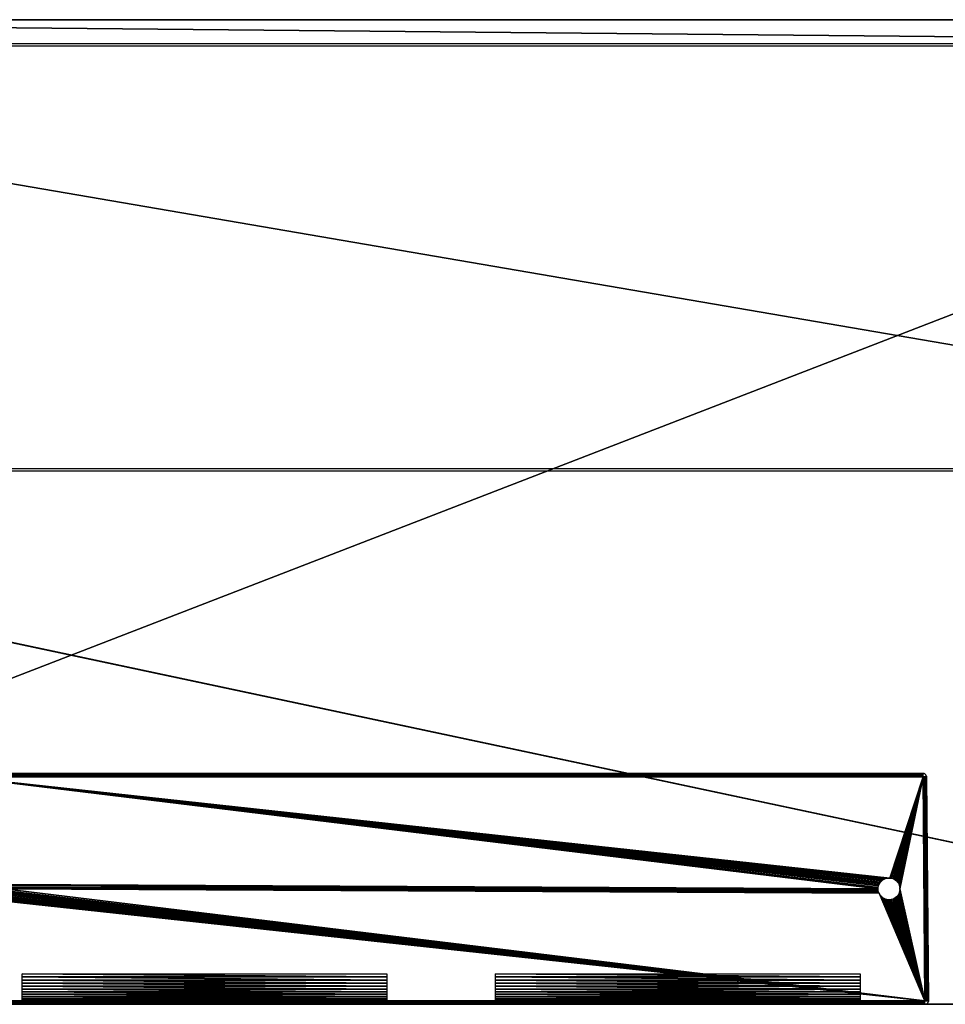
# Model space of a CAD drawing. Header units: millimetres. Extents: x -188 to 188, y -72 to 72.
# Tile 2 of 3: x -62 to 74, y -72 to 72. Entities that reach past the tile are written whole.
import ezdxf

# ---------------------------------------------------------------- set-up
doc = ezdxf.new("R2010")
doc.units = ezdxf.units.MM
doc.header["$LTSCALE"] = 65.185185
for name, color, linetype in [('1', 7, 'CONTINUOUS'), ('10', 7, 'CONTINUOUS'), ('11', 7, 'CONTINUOUS'), ('13', 7, 'CONTINUOUS'), ('15', 7, 'CONTINUOUS'), ('17', 7, 'CONTINUOUS'), ('18', 7, 'CONTINUOUS'), ('19', 7, 'CONTINUOUS'), ('2', 7, 'CONTINUOUS'), ('20', 7, 'CONTINUOUS'), ('22', 7, 'CONTINUOUS'), ('3', 7, 'CONTINUOUS'), ('5', 7, 'CONTINUOUS'), ('7', 7, 'CONTINUOUS'), ('8', 7, 'CONTINUOUS'), ('9', 7, 'CONTINUOUS')]:
    doc.layers.add(name, color=color, linetype=linetype)

msp = doc.modelspace()

# ---------------------------------------------------------------- linework, layer by layer
at = {"layer": '1', "color": 7, "linetype": 'Continuous'}
for points in [[(187.5, -72.5), (-187.5, -72.5), (187.5, 72.5), (187.5, -72.5)], [(187.5, 72.5), (-187.5, -72.5), (-187.5, 72.5), (187.5, 72.5)]]:
    msp.add_3dface(points, dxfattribs=at)
at = {"layer": '10', "color": 18, "linetype": 'Continuous', "true_color": 0x640303}
for points in [[(-71, -38.5, 29.5), (71, -38.5, 29.5), (-71, -38.5, 8.5), (-71, -38.5, 29.5)], [(-71, -38.5, 8.5), (71, -38.5, 29.5), (71, -38.5, 8.5), (-71, -38.5, 8.5)]]:
    msp.add_3dface(points, dxfattribs=at)
at = {"layer": '11', "color": 18, "linetype": 'Continuous', "true_color": 0x640303}
for points in [[(-64.53, -54.86, 30.14), (64.4, -55.5, 30.15), (-71, -39, 30), (-64.53, -54.86, 30.14)], [(65.89, -53.9, 30.13), (66.11, -53.9, 30.13), (-71, -39, 30), (65.89, -53.9, 30.13)], [(-71, -39, 30), (66.11, -53.9, 30.13), (71, -39, 30), (-71, -39, 30)], [(65.67, -53.93, 30.13), (65.89, -53.9, 30.13), (-71, -39, 30), (65.67, -53.93, 30.13)], [(65.46, -53.99, 30.14), (65.67, -53.93, 30.13), (-71, -39, 30), (65.46, -53.99, 30.14)], [(65.26, -54.08, 30.14), (65.46, -53.99, 30.14), (-71, -39, 30), (65.26, -54.08, 30.14)], [(65.08, -54.19, 30.14), (65.26, -54.08, 30.14), (-71, -39, 30), (65.08, -54.19, 30.14)], [(64.91, -54.33, 30.14), (65.08, -54.19, 30.14), (-71, -39, 30), (64.91, -54.33, 30.14)], [(64.76, -54.49, 30.14), (64.91, -54.33, 30.14), (-71, -39, 30), (64.76, -54.49, 30.14)], [(64.63, -54.67, 30.14), (64.76, -54.49, 30.14), (-71, -39, 30), (64.63, -54.67, 30.14)], [(64.53, -54.86, 30.14), (64.63, -54.67, 30.14), (-71, -39, 30), (64.53, -54.86, 30.14)], [(64.46, -55.07, 30.14), (64.53, -54.86, 30.14), (-71, -39, 30), (64.46, -55.07, 30.14)], [(64.41, -55.28, 30.15), (64.46, -55.07, 30.14), (-71, -39, 30), (64.41, -55.28, 30.15)], [(64.4, -55.5, 30.15), (64.41, -55.28, 30.15), (-71, -39, 30), (64.4, -55.5, 30.15)], [(66.11, -53.9, 30.13), (66.33, -53.93, 30.13), (71, -39, 30), (66.11, -53.9, 30.13)], [(66.33, -53.93, 30.13), (66.54, -53.99, 30.14), (71, -39, 30), (66.33, -53.93, 30.13)], [(66.54, -53.99, 30.14), (66.74, -54.08, 30.14), (71, -39, 30), (66.54, -53.99, 30.14)], [(66.74, -54.08, 30.14), (66.92, -54.19, 30.14), (71, -39, 30), (66.74, -54.08, 30.14)], [(66.92, -54.19, 30.14), (67.09, -54.33, 30.14), (71, -39, 30), (66.92, -54.19, 30.14)], [(67.09, -54.33, 30.14), (67.24, -54.49, 30.14), (71, -39, 30), (67.09, -54.33, 30.14)], [(67.24, -54.49, 30.14), (67.37, -54.67, 30.14), (71, -39, 30), (67.24, -54.49, 30.14)], [(67.37, -54.67, 30.14), (67.47, -54.86, 30.14), (71, -39, 30), (67.37, -54.67, 30.14)], [(67.47, -54.86, 30.14), (67.54, -55.07, 30.14), (71, -39, 30), (67.47, -54.86, 30.14)], [(67.54, -55.07, 30.14), (67.59, -55.28, 30.15), (71, -39, 30), (67.54, -55.07, 30.14)], [(67.59, -55.28, 30.15), (67.6, -55.5, 30.15), (71, -39, 30), (67.59, -55.28, 30.15)], [(71, -39, 30), (67.6, -55.5, 30.15), (71.29, -72, 30.29), (71, -39, 30)], [(-64.53, -54.86, 30.14), (-64.46, -55.07, 30.14), (64.4, -55.5, 30.15), (-64.53, -54.86, 30.14)], [(-64.46, -55.07, 30.14), (-64.41, -55.28, 30.15), (64.4, -55.5, 30.15), (-64.46, -55.07, 30.14)], [(-64.76, -56.51, 30.16), (-64.91, -56.67, 30.16), (71.29, -72, 30.29), (-64.76, -56.51, 30.16)], [(-64.63, -56.33, 30.16), (-64.76, -56.51, 30.16), (71.29, -72, 30.29), (-64.63, -56.33, 30.16)], [(-64.53, -56.14, 30.15), (-64.63, -56.33, 30.16), (71.29, -72, 30.29), (-64.53, -56.14, 30.15)], [(-64.46, -55.93, 30.15), (-64.53, -56.14, 30.15), (71.29, -72, 30.29), (-64.46, -55.93, 30.15)], [(-64.41, -55.72, 30.15), (-64.46, -55.93, 30.15), (71.29, -72, 30.29), (-64.41, -55.72, 30.15)], [(-64.41, -55.28, 30.15), (-64.4, -55.5, 30.15), (64.4, -55.5, 30.15), (-64.41, -55.28, 30.15)], [(-64.4, -55.5, 30.15), (-64.41, -55.72, 30.15), (71.29, -72, 30.29), (-64.4, -55.5, 30.15)], [(64.4, -55.5, 30.15), (-64.4, -55.5, 30.15), (64.41, -55.72, 30.15), (64.4, -55.5, 30.15)], [(64.41, -55.72, 30.15), (-64.4, -55.5, 30.15), (64.46, -55.93, 30.15), (64.41, -55.72, 30.15)], [(64.46, -55.93, 30.15), (-64.4, -55.5, 30.15), (64.53, -56.14, 30.15), (64.46, -55.93, 30.15)], [(64.53, -56.14, 30.15), (-64.4, -55.5, 30.15), (71.29, -72, 30.29), (64.53, -56.14, 30.15)], [(64.63, -56.33, 30.16), (64.53, -56.14, 30.15), (71.29, -72, 30.29), (64.63, -56.33, 30.16)], [(64.76, -56.51, 30.16), (64.63, -56.33, 30.16), (71.29, -72, 30.29), (64.76, -56.51, 30.16)], [(64.91, -56.67, 30.16), (64.76, -56.51, 30.16), (71.29, -72, 30.29), (64.91, -56.67, 30.16)], [(67.24, -56.51, 30.16), (67.09, -56.67, 30.16), (71.29, -72, 30.29), (67.24, -56.51, 30.16)], [(67.37, -56.33, 30.16), (67.24, -56.51, 30.16), (71.29, -72, 30.29), (67.37, -56.33, 30.16)], [(67.47, -56.14, 30.15), (67.37, -56.33, 30.16), (71.29, -72, 30.29), (67.47, -56.14, 30.15)], [(67.54, -55.93, 30.15), (67.47, -56.14, 30.15), (71.29, -72, 30.29), (67.54, -55.93, 30.15)], [(67.59, -55.72, 30.15), (67.54, -55.93, 30.15), (71.29, -72, 30.29), (67.59, -55.72, 30.15)], [(67.6, -55.5, 30.15), (67.59, -55.72, 30.15), (71.29, -72, 30.29), (67.6, -55.5, 30.15)], [(71.29, -72, 30.29), (-66.11, -57.1, 30.16), (-71.29, -72, 30.29), (71.29, -72, 30.29)], [(-65.89, -57.1, 30.16), (-66.11, -57.1, 30.16), (71.29, -72, 30.29), (-65.89, -57.1, 30.16)], [(-65.67, -57.07, 30.16), (-65.89, -57.1, 30.16), (71.29, -72, 30.29), (-65.67, -57.07, 30.16)], [(-65.46, -57.01, 30.16), (-65.67, -57.07, 30.16), (71.29, -72, 30.29), (-65.46, -57.01, 30.16)], [(-65.26, -56.92, 30.16), (-65.46, -57.01, 30.16), (71.29, -72, 30.29), (-65.26, -56.92, 30.16)], [(-65.08, -56.81, 30.16), (-65.26, -56.92, 30.16), (71.29, -72, 30.29), (-65.08, -56.81, 30.16)], [(-64.91, -56.67, 30.16), (-65.08, -56.81, 30.16), (71.29, -72, 30.29), (-64.91, -56.67, 30.16)], [(65.08, -56.81, 30.16), (64.91, -56.67, 30.16), (71.29, -72, 30.29), (65.08, -56.81, 30.16)], [(65.26, -56.92, 30.16), (65.08, -56.81, 30.16), (71.29, -72, 30.29), (65.26, -56.92, 30.16)], [(65.46, -57.01, 30.16), (65.26, -56.92, 30.16), (71.29, -72, 30.29), (65.46, -57.01, 30.16)], [(65.67, -57.07, 30.16), (65.46, -57.01, 30.16), (71.29, -72, 30.29), (65.67, -57.07, 30.16)], [(65.89, -57.1, 30.16), (65.67, -57.07, 30.16), (71.29, -72, 30.29), (65.89, -57.1, 30.16)], [(66.11, -57.1, 30.16), (65.89, -57.1, 30.16), (71.29, -72, 30.29), (66.11, -57.1, 30.16)], [(66.33, -57.07, 30.16), (66.11, -57.1, 30.16), (71.29, -72, 30.29), (66.33, -57.07, 30.16)], [(66.54, -57.01, 30.16), (66.33, -57.07, 30.16), (71.29, -72, 30.29), (66.54, -57.01, 30.16)], [(66.74, -56.92, 30.16), (66.54, -57.01, 30.16), (71.29, -72, 30.29), (66.74, -56.92, 30.16)], [(66.92, -56.81, 30.16), (66.74, -56.92, 30.16), (71.29, -72, 30.29), (66.92, -56.81, 30.16)], [(67.09, -56.67, 30.16), (66.92, -56.81, 30.16), (71.29, -72, 30.29), (67.09, -56.67, 30.16)]]:
    msp.add_3dface(points, dxfattribs=at)
at = {"layer": '13', "color": 18, "linetype": 'Continuous', "true_color": 0x640303}
for points in [[(71.5, -39, 29.5), (71.79, -72, 29.79), (71.5, -39, 8.5), (71.5, -39, 29.5)], [(71.5, -39, 8.5), (71.79, -72, 29.79), (71.79, -72, 8.21), (71.5, -39, 8.5)]]:
    msp.add_3dface(points, dxfattribs=at)
at = {"layer": '15', "color": 18, "linetype": 'Continuous', "true_color": 0x640303}
for points in [[(71.29, -72.5, 29.79), (71.29, -72.5, 8.21), (71.38, -72.49, 8.21), (71.29, -72.5, 29.79)], [(71.38, -72.49, 29.79), (71.29, -72.5, 29.79), (71.38, -72.49, 8.21), (71.38, -72.49, 29.79)], [(71.46, -72.47, 29.79), (71.38, -72.49, 29.79), (71.46, -72.47, 8.21), (71.46, -72.47, 29.79)], [(71.46, -72.47, 8.21), (71.38, -72.49, 29.79), (71.38, -72.49, 8.21), (71.46, -72.47, 8.21)], [(71.54, -72.43, 29.79), (71.46, -72.47, 29.79), (71.54, -72.43, 8.21), (71.54, -72.43, 29.79)], [(71.54, -72.43, 8.21), (71.46, -72.47, 29.79), (71.46, -72.47, 8.21), (71.54, -72.43, 8.21)], [(71.62, -72.38, 29.79), (71.54, -72.43, 29.79), (71.62, -72.38, 8.21), (71.62, -72.38, 29.79)], [(71.62, -72.38, 8.21), (71.54, -72.43, 29.79), (71.54, -72.43, 8.21), (71.62, -72.38, 8.21)], [(71.68, -72.32, 29.79), (71.62, -72.38, 29.79), (71.68, -72.32, 8.21), (71.68, -72.32, 29.79)], [(71.68, -72.32, 8.21), (71.62, -72.38, 29.79), (71.62, -72.38, 8.21), (71.68, -72.32, 8.21)], [(71.73, -72.25, 29.79), (71.68, -72.32, 29.79), (71.73, -72.25, 8.21), (71.73, -72.25, 29.79)], [(71.73, -72.25, 8.21), (71.68, -72.32, 29.79), (71.68, -72.32, 8.21), (71.73, -72.25, 8.21)], [(71.76, -72.17, 29.79), (71.73, -72.25, 29.79), (71.76, -72.17, 8.21), (71.76, -72.17, 29.79)], [(71.76, -72.17, 8.21), (71.73, -72.25, 29.79), (71.73, -72.25, 8.21), (71.76, -72.17, 8.21)], [(71.79, -72.08, 29.79), (71.76, -72.17, 29.79), (71.79, -72.08, 8.21), (71.79, -72.08, 29.79)], [(71.79, -72.08, 8.21), (71.76, -72.17, 29.79), (71.76, -72.17, 8.21), (71.79, -72.08, 8.21)], [(71.79, -72, 8.21), (71.79, -72, 29.79), (71.79, -72.08, 29.79), (71.79, -72, 8.21)], [(71.79, -72, 8.21), (71.79, -72.08, 29.79), (71.79, -72.08, 8.21), (71.79, -72, 8.21)]]:
    msp.add_3dface(points, dxfattribs=at)
at = {"layer": '17', "color": 18, "linetype": 'Continuous', "true_color": 0x640303}
for points in [[(71, -38.5, 8.5), (71, -38.5, 29.5), (71.09, -38.51, 29.5), (71, -38.5, 8.5)], [(71, -38.5, 8.5), (71.09, -38.51, 29.5), (71.09, -38.51, 8.5), (71, -38.5, 8.5)], [(71.09, -38.51, 29.5), (71.17, -38.53, 29.5), (71.09, -38.51, 8.5), (71.09, -38.51, 29.5)], [(71.09, -38.51, 8.5), (71.17, -38.53, 29.5), (71.17, -38.53, 8.5), (71.09, -38.51, 8.5)], [(71.17, -38.53, 29.5), (71.25, -38.57, 29.5), (71.17, -38.53, 8.5), (71.17, -38.53, 29.5)], [(71.17, -38.53, 8.5), (71.25, -38.57, 29.5), (71.25, -38.57, 8.5), (71.17, -38.53, 8.5)], [(71.25, -38.57, 29.5), (71.32, -38.62, 29.5), (71.25, -38.57, 8.5), (71.25, -38.57, 29.5)], [(71.25, -38.57, 8.5), (71.32, -38.62, 29.5), (71.32, -38.62, 8.5), (71.25, -38.57, 8.5)], [(71.32, -38.62, 29.5), (71.39, -38.68, 29.5), (71.32, -38.62, 8.5), (71.32, -38.62, 29.5)], [(71.32, -38.62, 8.5), (71.39, -38.68, 29.5), (71.39, -38.68, 8.5), (71.32, -38.62, 8.5)], [(71.39, -38.68, 29.5), (71.44, -38.75, 29.5), (71.39, -38.68, 8.5), (71.39, -38.68, 29.5)], [(71.39, -38.68, 8.5), (71.44, -38.75, 29.5), (71.44, -38.75, 8.5), (71.39, -38.68, 8.5)], [(71.44, -38.75, 29.5), (71.47, -38.83, 29.5), (71.44, -38.75, 8.5), (71.44, -38.75, 29.5)], [(71.44, -38.75, 8.5), (71.47, -38.83, 29.5), (71.47, -38.83, 8.5), (71.44, -38.75, 8.5)], [(71.47, -38.83, 29.5), (71.5, -38.91, 29.5), (71.47, -38.83, 8.5), (71.47, -38.83, 29.5)], [(71.47, -38.83, 8.5), (71.5, -38.91, 29.5), (71.5, -38.91, 8.5), (71.47, -38.83, 8.5)], [(71.5, -39, 29.5), (71.5, -39, 8.5), (71.5, -38.91, 8.5), (71.5, -39, 29.5)], [(71.5, -38.91, 29.5), (71.5, -39, 29.5), (71.5, -38.91, 8.5), (71.5, -38.91, 29.5)]]:
    msp.add_3dface(points, dxfattribs=at)
at = {"layer": '18', "color": 18, "linetype": 'Continuous', "true_color": 0x640303}
for points in [[(71, -38.5, 29.5), (-71, -38.5, 29.5), (-71, -38.51, 29.59), (71, -38.5, 29.5)], [(71, -38.5, 29.5), (-71, -38.51, 29.59), (71, -38.51, 29.59), (71, -38.5, 29.5)], [(-71, -38.51, 29.59), (-71, -38.53, 29.67), (71, -38.51, 29.59), (-71, -38.51, 29.59)], [(71, -38.51, 29.59), (-71, -38.53, 29.67), (71, -38.53, 29.67), (71, -38.51, 29.59)], [(-71, -38.53, 29.67), (-71, -38.57, 29.75), (71, -38.53, 29.67), (-71, -38.53, 29.67)], [(71, -38.53, 29.67), (-71, -38.57, 29.75), (71, -38.57, 29.75), (71, -38.53, 29.67)], [(-71, -38.57, 29.75), (-71, -38.62, 29.82), (71, -38.57, 29.75), (-71, -38.57, 29.75)], [(71, -38.57, 29.75), (-71, -38.62, 29.82), (71, -38.62, 29.82), (71, -38.57, 29.75)], [(-71, -38.62, 29.82), (-71, -38.68, 29.89), (71, -38.62, 29.82), (-71, -38.62, 29.82)], [(71, -38.62, 29.82), (-71, -38.68, 29.89), (71, -38.68, 29.89), (71, -38.62, 29.82)], [(-71, -38.68, 29.89), (-71, -38.75, 29.94), (71, -38.68, 29.89), (-71, -38.68, 29.89)], [(71, -38.68, 29.89), (-71, -38.75, 29.94), (71, -38.75, 29.94), (71, -38.68, 29.89)], [(-71, -38.75, 29.94), (-71, -38.83, 29.97), (71, -38.75, 29.94), (-71, -38.75, 29.94)], [(71, -38.75, 29.94), (-71, -38.83, 29.97), (71, -38.83, 29.97), (71, -38.75, 29.94)], [(-71, -38.83, 29.97), (-71, -38.91, 30), (71, -38.83, 29.97), (-71, -38.83, 29.97)], [(71, -38.83, 29.97), (-71, -38.91, 30), (71, -38.91, 30), (71, -38.83, 29.97)], [(-71, -39, 30), (71, -39, 30), (71, -38.91, 30), (-71, -39, 30)], [(-71, -38.91, 30), (-71, -39, 30), (71, -38.91, 30), (-71, -38.91, 30)]]:
    msp.add_3dface(points, dxfattribs=at)
at = {"layer": '19', "color": 18, "linetype": 'Continuous', "true_color": 0x640303}
for points in [[(71.09, -38.99, 30), (71, -39, 30), (71.38, -71.99, 30.28), (71.09, -38.99, 30)], [(71, -39, 30), (71.29, -72, 30.29), (71.38, -71.99, 30.28), (71, -39, 30)], [(71.18, -38.99, 29.97), (71.09, -38.99, 30), (71.46, -71.99, 30.26), (71.18, -38.99, 29.97)], [(71.46, -71.99, 30.26), (71.09, -38.99, 30), (71.38, -71.99, 30.28), (71.46, -71.99, 30.26)], [(71.25, -38.99, 29.94), (71.18, -38.99, 29.97), (71.54, -71.99, 30.23), (71.25, -38.99, 29.94)], [(71.54, -71.99, 30.23), (71.18, -38.99, 29.97), (71.46, -71.99, 30.26), (71.54, -71.99, 30.23)], [(71.33, -38.99, 29.89), (71.25, -38.99, 29.94), (71.61, -71.99, 30.18), (71.33, -38.99, 29.89)], [(71.61, -71.99, 30.18), (71.25, -38.99, 29.94), (71.54, -71.99, 30.23), (71.61, -71.99, 30.18)], [(71.39, -38.99, 29.83), (71.33, -38.99, 29.89), (71.68, -71.99, 30.11), (71.39, -38.99, 29.83)], [(71.68, -71.99, 30.11), (71.33, -38.99, 29.89), (71.61, -71.99, 30.18), (71.68, -71.99, 30.11)], [(71.44, -38.99, 29.75), (71.39, -38.99, 29.83), (71.73, -71.99, 30.04), (71.44, -38.99, 29.75)], [(71.73, -71.99, 30.04), (71.39, -38.99, 29.83), (71.68, -71.99, 30.11), (71.73, -71.99, 30.04)], [(71.47, -38.99, 29.68), (71.44, -38.99, 29.75), (71.76, -71.99, 29.96), (71.47, -38.99, 29.68)], [(71.76, -71.99, 29.96), (71.44, -38.99, 29.75), (71.73, -71.99, 30.04), (71.76, -71.99, 29.96)], [(71.5, -38.99, 29.59), (71.47, -38.99, 29.68), (71.78, -71.99, 29.88), (71.5, -38.99, 29.59)], [(71.78, -71.99, 29.88), (71.47, -38.99, 29.68), (71.76, -71.99, 29.96), (71.78, -71.99, 29.88)], [(71.79, -72, 29.79), (71.5, -39, 29.5), (71.5, -38.99, 29.59), (71.79, -72, 29.79)], [(71.79, -72, 29.79), (71.5, -38.99, 29.59), (71.78, -71.99, 29.88), (71.79, -72, 29.79)]]:
    msp.add_3dface(points, dxfattribs=at)
at = {"layer": '2', "color": 7, "linetype": 'Continuous'}
for points in [[(187.5, 72.5, 8), (-187.5, 72.5, 8), (182, 69, 8), (187.5, 72.5, 8)], [(182, 69, 8), (-187.5, 72.5, 8), (-182, 69, 8), (182, 69, 8)], [(-187.5, -72.5, 8), (187.5, -72.5, 8), (-182.52, 6.07, 8), (-187.5, -72.5, 8)], [(-182.52, 6.07, 8), (187.5, -72.5, 8), (-182.26, 6.02, 8), (-182.52, 6.07, 8)], [(-182.26, 6.02, 8), (187.5, -72.5, 8), (-182, 6, 8), (-182.26, 6.02, 8)], [(-182, 6, 8), (187.5, -72.5, 8), (182, 6, 8), (-182, 6, 8)]]:
    msp.add_3dface(points, dxfattribs=at)
at = {"layer": '20', "color": 18, "linetype": 'Continuous', "true_color": 0x640303}
for points in [[(71.29, -72, 30.29), (-71.29, -72, 30.29), (-71.29, -72.08, 30.29), (71.29, -72, 30.29)], [(71.29, -72.08, 30.29), (71.29, -72, 30.29), (-71.29, -72.08, 30.29), (71.29, -72.08, 30.29)], [(71.29, -72.17, 30.26), (71.29, -72.08, 30.29), (-71.29, -72.17, 30.26), (71.29, -72.17, 30.26)], [(-71.29, -72.17, 30.26), (71.29, -72.08, 30.29), (-71.29, -72.08, 30.29), (-71.29, -72.17, 30.26)], [(71.29, -72.25, 30.23), (71.29, -72.17, 30.26), (-71.29, -72.25, 30.23), (71.29, -72.25, 30.23)], [(-71.29, -72.25, 30.23), (71.29, -72.17, 30.26), (-71.29, -72.17, 30.26), (-71.29, -72.25, 30.23)], [(71.29, -72.32, 30.18), (71.29, -72.25, 30.23), (-71.29, -72.32, 30.18), (71.29, -72.32, 30.18)], [(-71.29, -72.32, 30.18), (71.29, -72.25, 30.23), (-71.29, -72.25, 30.23), (-71.29, -72.32, 30.18)], [(71.29, -72.38, 30.12), (71.29, -72.32, 30.18), (-71.29, -72.38, 30.12), (71.29, -72.38, 30.12)], [(-71.29, -72.38, 30.12), (71.29, -72.32, 30.18), (-71.29, -72.32, 30.18), (-71.29, -72.38, 30.12)], [(71.29, -72.43, 30.04), (71.29, -72.38, 30.12), (-71.29, -72.43, 30.04), (71.29, -72.43, 30.04)], [(-71.29, -72.43, 30.04), (71.29, -72.38, 30.12), (-71.29, -72.38, 30.12), (-71.29, -72.43, 30.04)], [(71.29, -72.47, 29.96), (71.29, -72.43, 30.04), (-71.29, -72.47, 29.96), (71.29, -72.47, 29.96)], [(-71.29, -72.47, 29.96), (71.29, -72.43, 30.04), (-71.29, -72.43, 30.04), (-71.29, -72.47, 29.96)], [(71.29, -72.49, 29.88), (71.29, -72.47, 29.96), (-71.29, -72.49, 29.88), (71.29, -72.49, 29.88)], [(-71.29, -72.49, 29.88), (71.29, -72.47, 29.96), (-71.29, -72.47, 29.96), (-71.29, -72.49, 29.88)], [(-71.29, -72.5, 29.79), (71.29, -72.5, 29.79), (71.29, -72.49, 29.88), (-71.29, -72.5, 29.79)], [(-71.29, -72.5, 29.79), (71.29, -72.49, 29.88), (-71.29, -72.49, 29.88), (-71.29, -72.5, 29.79)]]:
    msp.add_3dface(points, dxfattribs=at)
at = {"layer": '22', "linetype": 'Continuous'}
for points in [[(181.5, 68.6, 7.75), (-181.5, 68.6, 7.75), (181.5, 6.4, 7.75), (181.5, 68.6, 7.75)], [(181.5, 6.4, 7.75), (-181.5, 68.6, 7.75), (-181.5, 6.4, 7.75), (181.5, 6.4, 7.75)]]:
    msp.add_3dface(points, dxfattribs=at)
at = {"layer": '3', "color": 7, "linetype": 'Continuous'}
for points in [[(-187.5, -72.5), (187.5, -72.5), (-187.5, -72.5, 8), (-187.5, -72.5)], [(-187.5, -72.5, 8), (187.5, -72.5), (187.5, -72.5, 8), (-187.5, -72.5, 8)]]:
    msp.add_3dface(points, dxfattribs=at)
at = {"layer": '5', "color": 7, "linetype": 'Continuous'}
for points in [[(187.5, 72.5), (-187.5, 72.5), (187.5, 72.5, 8), (187.5, 72.5)], [(-187.5, 72.5), (-187.5, 72.5, 8), (187.5, 72.5, 8), (-187.5, 72.5)]]:
    msp.add_3dface(points, dxfattribs=at)
at = {"layer": '7', "color": 253, "linetype": 'Continuous', "true_color": 0xaab4c3}
for points in [[(-61.75, -72.5, 12.5), (-8, -72.5, 12.5), (-46.89, -72.5, 15.5), (-61.75, -72.5, 12.5)], [(-61.75, -72.5, 27), (-61.75, -72.5, 12.5), (-48.18, -72.5, 16.02), (-61.75, -72.5, 27)], [(-48.18, -72.5, 16.02), (-61.75, -72.5, 12.5), (-47.96, -72.5, 15.85), (-48.18, -72.5, 16.02)], [(-47.96, -72.5, 15.85), (-61.75, -72.5, 12.5), (-47.71, -72.5, 15.71), (-47.96, -72.5, 15.85)], [(-47.71, -72.5, 15.71), (-61.75, -72.5, 12.5), (-47.45, -72.5, 15.61), (-47.71, -72.5, 15.71)], [(-47.45, -72.5, 15.61), (-61.75, -72.5, 12.5), (-47.17, -72.5, 15.54), (-47.45, -72.5, 15.61)], [(-47.17, -72.5, 15.54), (-61.75, -72.5, 12.5), (-46.89, -72.5, 15.5), (-47.17, -72.5, 15.54)], [(61.75, -72.5, 27), (-61.75, -72.5, 27), (48.75, -72.5, 22), (61.75, -72.5, 27)], [(0.74, -72.5, 20.47), (-61.75, -72.5, 27), (0, -72.5, 20.5), (0.74, -72.5, 20.47)], [(-61.75, -72.5, 27), (0.74, -72.5, 20.47), (42.5, -72.5, 19.61), (-61.75, -72.5, 27)], [(0, -72.5, 20.5), (-61.75, -72.5, 27), (-0.74, -72.5, 20.47), (0, -72.5, 20.5)], [(-0.74, -72.5, 20.47), (-61.75, -72.5, 27), (-1.47, -72.5, 20.36), (-0.74, -72.5, 20.47)], [(-1.47, -72.5, 20.36), (-61.75, -72.5, 27), (-2.19, -72.5, 20.19), (-1.47, -72.5, 20.36)], [(-2.19, -72.5, 20.19), (-61.75, -72.5, 27), (-2.89, -72.5, 19.96), (-2.19, -72.5, 20.19)], [(-2.89, -72.5, 19.96), (-61.75, -72.5, 27), (-3.57, -72.5, 19.66), (-2.89, -72.5, 19.96)], [(-3.57, -72.5, 19.66), (-61.75, -72.5, 27), (-4.21, -72.5, 19.3), (-3.57, -72.5, 19.66)], [(-4.21, -72.5, 19.3), (-61.75, -72.5, 27), (-4.82, -72.5, 18.88), (-4.21, -72.5, 19.3)], [(-4.82, -72.5, 18.88), (-61.75, -72.5, 27), (-5.39, -72.5, 18.41), (-4.82, -72.5, 18.88)], [(-5.39, -72.5, 18.41), (-61.75, -72.5, 27), (-5.91, -72.5, 17.89), (-5.39, -72.5, 18.41)], [(-5.91, -72.5, 17.89), (-61.75, -72.5, 27), (-6.38, -72.5, 17.32), (-5.91, -72.5, 17.89)], [(-6.38, -72.5, 17.32), (-61.75, -72.5, 27), (-6.8, -72.5, 16.71), (-6.38, -72.5, 17.32)], [(-6.8, -72.5, 16.71), (-61.75, -72.5, 27), (-46.33, -72.5, 23.96), (-6.8, -72.5, 16.71)], [(-49, -72.5, 21.75), (-61.75, -72.5, 27), (-49, -72.5, 17.75), (-49, -72.5, 21.75)], [(-61.75, -72.5, 27), (-49, -72.5, 21.75), (-48.98, -72.5, 22.03), (-61.75, -72.5, 27)], [(-49, -72.5, 17.75), (-61.75, -72.5, 27), (-48.98, -72.5, 17.47), (-49, -72.5, 17.75)], [(-48.98, -72.5, 17.47), (-61.75, -72.5, 27), (-48.93, -72.5, 17.19), (-48.98, -72.5, 17.47)], [(-48.93, -72.5, 17.19), (-61.75, -72.5, 27), (-48.84, -72.5, 16.92), (-48.93, -72.5, 17.19)], [(-48.84, -72.5, 16.92), (-61.75, -72.5, 27), (-48.72, -72.5, 16.67), (-48.84, -72.5, 16.92)], [(-48.72, -72.5, 16.67), (-61.75, -72.5, 27), (-48.57, -72.5, 16.43), (-48.72, -72.5, 16.67)], [(-48.57, -72.5, 16.43), (-61.75, -72.5, 27), (-48.39, -72.5, 16.21), (-48.57, -72.5, 16.43)], [(-48.39, -72.5, 16.21), (-61.75, -72.5, 27), (-48.18, -72.5, 16.02), (-48.39, -72.5, 16.21)], [(-46.33, -72.5, 23.96), (-61.75, -72.5, 27), (-46.61, -72.5, 24), (-46.33, -72.5, 23.96)], [(-46.61, -72.5, 24), (-61.75, -72.5, 27), (-46.89, -72.5, 24), (-46.61, -72.5, 24)], [(-46.89, -72.5, 24), (-61.75, -72.5, 27), (-47.17, -72.5, 23.96), (-46.89, -72.5, 24)], [(-47.17, -72.5, 23.96), (-61.75, -72.5, 27), (-47.45, -72.5, 23.89), (-47.17, -72.5, 23.96)], [(-47.45, -72.5, 23.89), (-61.75, -72.5, 27), (-47.71, -72.5, 23.79), (-47.45, -72.5, 23.89)], [(-47.71, -72.5, 23.79), (-61.75, -72.5, 27), (-47.96, -72.5, 23.65), (-47.71, -72.5, 23.79)], [(-47.96, -72.5, 23.65), (-61.75, -72.5, 27), (-48.18, -72.5, 23.48), (-47.96, -72.5, 23.65)], [(-48.18, -72.5, 23.48), (-61.75, -72.5, 27), (-48.39, -72.5, 23.29), (-48.18, -72.5, 23.48)], [(-48.39, -72.5, 23.29), (-61.75, -72.5, 27), (-48.57, -72.5, 23.07), (-48.39, -72.5, 23.29)], [(-48.57, -72.5, 23.07), (-61.75, -72.5, 27), (-48.72, -72.5, 22.83), (-48.57, -72.5, 23.07)], [(-48.72, -72.5, 22.83), (-61.75, -72.5, 27), (-48.84, -72.5, 22.58), (-48.72, -72.5, 22.83)], [(-48.84, -72.5, 22.58), (-61.75, -72.5, 27), (-48.93, -72.5, 22.31), (-48.84, -72.5, 22.58)], [(-48.93, -72.5, 22.31), (-61.75, -72.5, 27), (-48.98, -72.5, 22.03), (-48.93, -72.5, 22.31)], [(48.75, -72.5, 22), (-61.75, -72.5, 27), (44.75, -72.5, 22), (48.75, -72.5, 22)], [(44.75, -72.5, 22), (-61.75, -72.5, 27), (44.47, -72.5, 21.98), (44.75, -72.5, 22)], [(44.47, -72.5, 21.98), (-61.75, -72.5, 27), (44.19, -72.5, 21.93), (44.47, -72.5, 21.98)], [(44.19, -72.5, 21.93), (-61.75, -72.5, 27), (43.92, -72.5, 21.84), (44.19, -72.5, 21.93)], [(43.92, -72.5, 21.84), (-61.75, -72.5, 27), (43.67, -72.5, 21.72), (43.92, -72.5, 21.84)], [(43.67, -72.5, 21.72), (-61.75, -72.5, 27), (43.43, -72.5, 21.57), (43.67, -72.5, 21.72)], [(43.43, -72.5, 21.57), (-61.75, -72.5, 27), (43.21, -72.5, 21.39), (43.43, -72.5, 21.57)], [(43.21, -72.5, 21.39), (-61.75, -72.5, 27), (43.02, -72.5, 21.18), (43.21, -72.5, 21.39)], [(43.02, -72.5, 21.18), (-61.75, -72.5, 27), (42.85, -72.5, 20.96), (43.02, -72.5, 21.18)], [(42.85, -72.5, 20.96), (-61.75, -72.5, 27), (42.71, -72.5, 20.71), (42.85, -72.5, 20.96)], [(42.71, -72.5, 20.71), (-61.75, -72.5, 27), (42.61, -72.5, 20.45), (42.71, -72.5, 20.71)], [(42.61, -72.5, 20.45), (-61.75, -72.5, 27), (42.54, -72.5, 20.17), (42.61, -72.5, 20.45)], [(42.54, -72.5, 20.17), (-61.75, -72.5, 27), (42.5, -72.5, 19.89), (42.54, -72.5, 20.17)], [(42.5, -72.5, 19.89), (-61.75, -72.5, 27), (42.5, -72.5, 19.61), (42.5, -72.5, 19.89)], [(-46.89, -72.5, 15.5), (-8, -72.5, 12.5), (-46.61, -72.5, 15.5), (-46.89, -72.5, 15.5)], [(-46.61, -72.5, 15.5), (-8, -72.5, 12.5), (-46.33, -72.5, 15.54), (-46.61, -72.5, 15.5)], [(-46.33, -72.5, 15.54), (-8, -72.5, 12.5), (-46.05, -72.5, 15.61), (-46.33, -72.5, 15.54)], [(-7.16, -72.5, 16.07), (-6.8, -72.5, 16.71), (-46.33, -72.5, 23.96), (-7.16, -72.5, 16.07)], [(-7.46, -72.5, 15.39), (-7.16, -72.5, 16.07), (-46.33, -72.5, 23.96), (-7.46, -72.5, 15.39)], [(-7.69, -72.5, 14.69), (-7.46, -72.5, 15.39), (-46.33, -72.5, 23.96), (-7.69, -72.5, 14.69)], [(-46.05, -72.5, 23.89), (-7.69, -72.5, 14.69), (-46.33, -72.5, 23.96), (-46.05, -72.5, 23.89)], [(-8, -72.5, 12.5), (-7.97, -72.5, 13.24), (-46.05, -72.5, 23.89), (-8, -72.5, 12.5)], [(-46.05, -72.5, 15.61), (-8, -72.5, 12.5), (-45.79, -72.5, 15.71), (-46.05, -72.5, 15.61)], [(-45.79, -72.5, 23.79), (-8, -72.5, 12.5), (-46.05, -72.5, 23.89), (-45.79, -72.5, 23.79)], [(-7.86, -72.5, 13.97), (-7.69, -72.5, 14.69), (-46.05, -72.5, 23.89), (-7.86, -72.5, 13.97)], [(-7.97, -72.5, 13.24), (-7.86, -72.5, 13.97), (-46.05, -72.5, 23.89), (-7.97, -72.5, 13.24)], [(-45.79, -72.5, 15.71), (-8, -72.5, 12.5), (-45.54, -72.5, 15.85), (-45.79, -72.5, 15.71)], [(-45.54, -72.5, 23.65), (-8, -72.5, 12.5), (-45.79, -72.5, 23.79), (-45.54, -72.5, 23.65)], [(-45.54, -72.5, 15.85), (-8, -72.5, 12.5), (-45.32, -72.5, 16.02), (-45.54, -72.5, 15.85)], [(-45.32, -72.5, 23.48), (-8, -72.5, 12.5), (-45.54, -72.5, 23.65), (-45.32, -72.5, 23.48)], [(-45.32, -72.5, 16.02), (-8, -72.5, 12.5), (-45.11, -72.5, 16.21), (-45.32, -72.5, 16.02)], [(-45.11, -72.5, 23.29), (-8, -72.5, 12.5), (-45.32, -72.5, 23.48), (-45.11, -72.5, 23.29)], [(-45.11, -72.5, 16.21), (-8, -72.5, 12.5), (-44.93, -72.5, 16.43), (-45.11, -72.5, 16.21)], [(-44.93, -72.5, 23.07), (-8, -72.5, 12.5), (-45.11, -72.5, 23.29), (-44.93, -72.5, 23.07)], [(-44.93, -72.5, 16.43), (-8, -72.5, 12.5), (-44.78, -72.5, 16.67), (-44.93, -72.5, 16.43)], [(-44.78, -72.5, 22.83), (-8, -72.5, 12.5), (-44.93, -72.5, 23.07), (-44.78, -72.5, 22.83)], [(-44.78, -72.5, 16.67), (-8, -72.5, 12.5), (-44.66, -72.5, 16.92), (-44.78, -72.5, 16.67)], [(-44.66, -72.5, 22.58), (-8, -72.5, 12.5), (-44.78, -72.5, 22.83), (-44.66, -72.5, 22.58)], [(-44.66, -72.5, 16.92), (-8, -72.5, 12.5), (-44.57, -72.5, 17.19), (-44.66, -72.5, 16.92)], [(-44.57, -72.5, 22.31), (-8, -72.5, 12.5), (-44.66, -72.5, 22.58), (-44.57, -72.5, 22.31)], [(-44.57, -72.5, 17.19), (-8, -72.5, 12.5), (-44.52, -72.5, 17.47), (-44.57, -72.5, 17.19)], [(-44.52, -72.5, 22.03), (-8, -72.5, 12.5), (-44.57, -72.5, 22.31), (-44.52, -72.5, 22.03)], [(-44.52, -72.5, 17.47), (-8, -72.5, 12.5), (-44.5, -72.5, 17.75), (-44.52, -72.5, 17.47)], [(-44.5, -72.5, 21.75), (-8, -72.5, 12.5), (-44.52, -72.5, 22.03), (-44.5, -72.5, 21.75)], [(-44.5, -72.5, 17.75), (-8, -72.5, 12.5), (-44.5, -72.5, 21.75), (-44.5, -72.5, 17.75)], [(0.74, -72.5, 20.47), (1.47, -72.5, 20.36), (42.5, -72.5, 19.61), (0.74, -72.5, 20.47)], [(1.47, -72.5, 20.36), (2.19, -72.5, 20.19), (42.5, -72.5, 19.61), (1.47, -72.5, 20.36)], [(2.19, -72.5, 20.19), (2.89, -72.5, 19.96), (42.5, -72.5, 19.61), (2.19, -72.5, 20.19)], [(2.89, -72.5, 19.96), (3.57, -72.5, 19.66), (42.5, -72.5, 19.61), (2.89, -72.5, 19.96)], [(3.57, -72.5, 19.66), (4.21, -72.5, 19.3), (42.5, -72.5, 19.61), (3.57, -72.5, 19.66)], [(4.21, -72.5, 19.3), (4.82, -72.5, 18.88), (42.5, -72.5, 19.61), (4.21, -72.5, 19.3)], [(4.82, -72.5, 18.88), (5.39, -72.5, 18.41), (42.5, -72.5, 19.61), (4.82, -72.5, 18.88)], [(5.39, -72.5, 18.41), (5.91, -72.5, 17.89), (42.5, -72.5, 19.61), (5.39, -72.5, 18.41)], [(5.91, -72.5, 17.89), (6.38, -72.5, 17.32), (42.5, -72.5, 19.61), (5.91, -72.5, 17.89)], [(6.38, -72.5, 17.32), (6.8, -72.5, 16.71), (42.5, -72.5, 19.61), (6.38, -72.5, 17.32)], [(6.8, -72.5, 16.71), (7.16, -72.5, 16.07), (42.5, -72.5, 19.61), (6.8, -72.5, 16.71)], [(7.16, -72.5, 16.07), (7.46, -72.5, 15.39), (42.5, -72.5, 19.61), (7.16, -72.5, 16.07)], [(7.46, -72.5, 15.39), (7.69, -72.5, 14.69), (42.5, -72.5, 19.61), (7.46, -72.5, 15.39)], [(7.69, -72.5, 14.69), (7.86, -72.5, 13.97), (42.5, -72.5, 19.61), (7.69, -72.5, 14.69)], [(7.86, -72.5, 13.97), (7.97, -72.5, 13.24), (42.5, -72.5, 19.61), (7.86, -72.5, 13.97)], [(7.97, -72.5, 13.24), (8, -72.5, 12.5), (42.5, -72.5, 19.61), (7.97, -72.5, 13.24)], [(8, -72.5, 12.5), (61.75, -72.5, 12.5), (44.19, -72.5, 17.57), (8, -72.5, 12.5)], [(42.5, -72.5, 19.61), (8, -72.5, 12.5), (42.54, -72.5, 19.33), (42.5, -72.5, 19.61)], [(42.54, -72.5, 19.33), (8, -72.5, 12.5), (42.61, -72.5, 19.05), (42.54, -72.5, 19.33)], [(42.61, -72.5, 19.05), (8, -72.5, 12.5), (42.71, -72.5, 18.79), (42.61, -72.5, 19.05)], [(42.71, -72.5, 18.79), (8, -72.5, 12.5), (42.85, -72.5, 18.54), (42.71, -72.5, 18.79)], [(42.85, -72.5, 18.54), (8, -72.5, 12.5), (43.02, -72.5, 18.32), (42.85, -72.5, 18.54)], [(43.02, -72.5, 18.32), (8, -72.5, 12.5), (43.21, -72.5, 18.11), (43.02, -72.5, 18.32)], [(43.21, -72.5, 18.11), (8, -72.5, 12.5), (43.43, -72.5, 17.93), (43.21, -72.5, 18.11)], [(43.43, -72.5, 17.93), (8, -72.5, 12.5), (43.67, -72.5, 17.78), (43.43, -72.5, 17.93)], [(43.67, -72.5, 17.78), (8, -72.5, 12.5), (43.92, -72.5, 17.66), (43.67, -72.5, 17.78)], [(43.92, -72.5, 17.66), (8, -72.5, 12.5), (44.19, -72.5, 17.57), (43.92, -72.5, 17.66)], [(44.19, -72.5, 17.57), (61.75, -72.5, 12.5), (44.47, -72.5, 17.52), (44.19, -72.5, 17.57)], [(61.75, -72.5, 12.5), (44.75, -72.5, 17.5), (44.47, -72.5, 17.52), (61.75, -72.5, 12.5)], [(44.75, -72.5, 17.5), (61.75, -72.5, 12.5), (48.75, -72.5, 17.5), (44.75, -72.5, 17.5)], [(49.03, -72.5, 21.98), (61.75, -72.5, 27), (48.75, -72.5, 22), (49.03, -72.5, 21.98)], [(48.75, -72.5, 17.5), (61.75, -72.5, 12.5), (49.03, -72.5, 17.52), (48.75, -72.5, 17.5)], [(49.31, -72.5, 21.93), (61.75, -72.5, 27), (49.03, -72.5, 21.98), (49.31, -72.5, 21.93)], [(49.03, -72.5, 17.52), (61.75, -72.5, 12.5), (49.31, -72.5, 17.57), (49.03, -72.5, 17.52)], [(49.58, -72.5, 21.84), (61.75, -72.5, 27), (49.31, -72.5, 21.93), (49.58, -72.5, 21.84)], [(49.31, -72.5, 17.57), (61.75, -72.5, 12.5), (49.58, -72.5, 17.66), (49.31, -72.5, 17.57)], [(49.83, -72.5, 21.72), (61.75, -72.5, 27), (49.58, -72.5, 21.84), (49.83, -72.5, 21.72)], [(49.58, -72.5, 17.66), (61.75, -72.5, 12.5), (49.83, -72.5, 17.78), (49.58, -72.5, 17.66)], [(50.07, -72.5, 21.57), (61.75, -72.5, 27), (49.83, -72.5, 21.72), (50.07, -72.5, 21.57)], [(49.83, -72.5, 17.78), (61.75, -72.5, 12.5), (50.07, -72.5, 17.93), (49.83, -72.5, 17.78)], [(61.75, -72.5, 12.5), (61.75, -72.5, 27), (50.07, -72.5, 21.57), (61.75, -72.5, 12.5)], [(50.07, -72.5, 17.93), (61.75, -72.5, 12.5), (50.29, -72.5, 18.11), (50.07, -72.5, 17.93)], [(50.29, -72.5, 21.39), (61.75, -72.5, 12.5), (50.07, -72.5, 21.57), (50.29, -72.5, 21.39)], [(50.29, -72.5, 18.11), (61.75, -72.5, 12.5), (50.48, -72.5, 18.32), (50.29, -72.5, 18.11)], [(50.48, -72.5, 21.18), (61.75, -72.5, 12.5), (50.29, -72.5, 21.39), (50.48, -72.5, 21.18)], [(50.48, -72.5, 18.32), (61.75, -72.5, 12.5), (50.65, -72.5, 18.54), (50.48, -72.5, 18.32)], [(50.65, -72.5, 20.96), (61.75, -72.5, 12.5), (50.48, -72.5, 21.18), (50.65, -72.5, 20.96)], [(50.65, -72.5, 18.54), (61.75, -72.5, 12.5), (50.79, -72.5, 18.79), (50.65, -72.5, 18.54)], [(50.79, -72.5, 20.71), (61.75, -72.5, 12.5), (50.65, -72.5, 20.96), (50.79, -72.5, 20.71)], [(50.79, -72.5, 18.79), (61.75, -72.5, 12.5), (50.89, -72.5, 19.05), (50.79, -72.5, 18.79)], [(50.89, -72.5, 20.45), (61.75, -72.5, 12.5), (50.79, -72.5, 20.71), (50.89, -72.5, 20.45)], [(50.89, -72.5, 19.05), (61.75, -72.5, 12.5), (50.96, -72.5, 19.33), (50.89, -72.5, 19.05)], [(50.96, -72.5, 20.17), (61.75, -72.5, 12.5), (50.89, -72.5, 20.45), (50.96, -72.5, 20.17)], [(50.96, -72.5, 19.33), (61.75, -72.5, 12.5), (51, -72.5, 19.61), (50.96, -72.5, 19.33)], [(51, -72.5, 19.89), (61.75, -72.5, 12.5), (50.96, -72.5, 20.17), (51, -72.5, 19.89)], [(51, -72.5, 19.61), (61.75, -72.5, 12.5), (51, -72.5, 19.89), (51, -72.5, 19.61)]]:
    msp.add_3dface(points, dxfattribs=at)
at = {"layer": '8', "color": 253, "linetype": 'Continuous', "true_color": 0xaab4c3}
for points in [[(-61.75, -68, 8), (-8, -68, 8), (-8, -68.47, 8.02), (-61.75, -68, 8)], [(-61.75, -68.47, 8.02), (-61.75, -68, 8), (-8, -68.47, 8.02), (-61.75, -68.47, 8.02)], [(8, -68.47, 8.02), (8, -68, 8), (61.75, -68.47, 8.02), (8, -68.47, 8.02)], [(61.75, -68.47, 8.02), (8, -68, 8), (61.75, -68, 8), (61.75, -68.47, 8.02)], [(-61.75, -68.94, 8.1), (-61.75, -68.47, 8.02), (-8, -68.94, 8.1), (-61.75, -68.94, 8.1)], [(-8, -68.94, 8.1), (-61.75, -68.47, 8.02), (-8, -68.47, 8.02), (-8, -68.94, 8.1)], [(-61.75, -69.39, 8.22), (-61.75, -68.94, 8.1), (-8, -69.39, 8.22), (-61.75, -69.39, 8.22)], [(-8, -69.39, 8.22), (-61.75, -68.94, 8.1), (-8, -68.94, 8.1), (-8, -69.39, 8.22)], [(-61.75, -69.83, 8.39), (-61.75, -69.39, 8.22), (-8, -69.83, 8.39), (-61.75, -69.83, 8.39)], [(-8, -69.83, 8.39), (-61.75, -69.39, 8.22), (-8, -69.39, 8.22), (-8, -69.83, 8.39)], [(8, -68.94, 8.1), (8, -68.47, 8.02), (61.75, -68.94, 8.1), (8, -68.94, 8.1)], [(61.75, -68.94, 8.1), (8, -68.47, 8.02), (61.75, -68.47, 8.02), (61.75, -68.94, 8.1)], [(8, -69.39, 8.22), (8, -68.94, 8.1), (61.75, -69.39, 8.22), (8, -69.39, 8.22)], [(61.75, -69.39, 8.22), (8, -68.94, 8.1), (61.75, -68.94, 8.1), (61.75, -69.39, 8.22)], [(8, -69.83, 8.39), (8, -69.39, 8.22), (61.75, -69.83, 8.39), (8, -69.83, 8.39)], [(61.75, -69.83, 8.39), (8, -69.39, 8.22), (61.75, -69.39, 8.22), (61.75, -69.83, 8.39)], [(-61.75, -70.25, 8.6), (-61.75, -69.83, 8.39), (-8, -70.25, 8.6), (-61.75, -70.25, 8.6)], [(-8, -70.25, 8.6), (-61.75, -69.83, 8.39), (-8, -69.83, 8.39), (-8, -70.25, 8.6)], [(-61.75, -70.64, 8.86), (-61.75, -70.25, 8.6), (-8, -70.64, 8.86), (-61.75, -70.64, 8.86)], [(-8, -70.64, 8.86), (-61.75, -70.25, 8.6), (-8, -70.25, 8.6), (-8, -70.64, 8.86)], [(-61.75, -71.01, 9.16), (-61.75, -70.64, 8.86), (-8, -71.01, 9.16), (-61.75, -71.01, 9.16)], [(-8, -71.01, 9.16), (-61.75, -70.64, 8.86), (-8, -70.64, 8.86), (-8, -71.01, 9.16)], [(-61.75, -71.34, 9.49), (-61.75, -71.01, 9.16), (-8, -71.34, 9.49), (-61.75, -71.34, 9.49)], [(-8, -71.34, 9.49), (-61.75, -71.01, 9.16), (-8, -71.01, 9.16), (-8, -71.34, 9.49)], [(8, -70.25, 8.6), (8, -69.83, 8.39), (61.75, -70.25, 8.6), (8, -70.25, 8.6)], [(61.75, -70.25, 8.6), (8, -69.83, 8.39), (61.75, -69.83, 8.39), (61.75, -70.25, 8.6)], [(8, -70.64, 8.86), (8, -70.25, 8.6), (61.75, -70.64, 8.86), (8, -70.64, 8.86)], [(61.75, -70.64, 8.86), (8, -70.25, 8.6), (61.75, -70.25, 8.6), (61.75, -70.64, 8.86)], [(8, -71.01, 9.16), (8, -70.64, 8.86), (61.75, -71.01, 9.16), (8, -71.01, 9.16)], [(61.75, -71.01, 9.16), (8, -70.64, 8.86), (61.75, -70.64, 8.86), (61.75, -71.01, 9.16)], [(8, -71.34, 9.49), (8, -71.01, 9.16), (61.75, -71.34, 9.49), (8, -71.34, 9.49)], [(61.75, -71.34, 9.49), (8, -71.01, 9.16), (61.75, -71.01, 9.16), (61.75, -71.34, 9.49)], [(-61.75, -71.64, 9.86), (-61.75, -71.34, 9.49), (-8, -71.64, 9.86), (-61.75, -71.64, 9.86)], [(-8, -71.64, 9.86), (-61.75, -71.34, 9.49), (-8, -71.34, 9.49), (-8, -71.64, 9.86)], [(-61.75, -71.9, 10.25), (-61.75, -71.64, 9.86), (-8, -71.9, 10.25), (-61.75, -71.9, 10.25)], [(-8, -71.9, 10.25), (-61.75, -71.64, 9.86), (-8, -71.64, 9.86), (-8, -71.9, 10.25)], [(-61.75, -72.11, 10.67), (-61.75, -71.9, 10.25), (-8, -72.11, 10.67), (-61.75, -72.11, 10.67)], [(-8, -72.11, 10.67), (-61.75, -71.9, 10.25), (-8, -71.9, 10.25), (-8, -72.11, 10.67)], [(-61.75, -72.28, 11.11), (-61.75, -72.11, 10.67), (-8, -72.28, 11.11), (-61.75, -72.28, 11.11)], [(-8, -72.28, 11.11), (-61.75, -72.11, 10.67), (-8, -72.11, 10.67), (-8, -72.28, 11.11)], [(-61.75, -72.4, 11.56), (-61.75, -72.28, 11.11), (-8, -72.4, 11.56), (-61.75, -72.4, 11.56)], [(-8, -72.4, 11.56), (-61.75, -72.28, 11.11), (-8, -72.28, 11.11), (-8, -72.4, 11.56)], [(-61.75, -72.48, 12.03), (-61.75, -72.4, 11.56), (-8, -72.48, 12.03), (-61.75, -72.48, 12.03)], [(-8, -72.48, 12.03), (-61.75, -72.4, 11.56), (-8, -72.4, 11.56), (-8, -72.48, 12.03)], [(-8, -72.5, 12.5), (-61.75, -72.5, 12.5), (-61.75, -72.48, 12.03), (-8, -72.5, 12.5)], [(-8, -72.5, 12.5), (-61.75, -72.48, 12.03), (-8, -72.48, 12.03), (-8, -72.5, 12.5)], [(8, -71.64, 9.86), (8, -71.34, 9.49), (61.75, -71.64, 9.86), (8, -71.64, 9.86)], [(61.75, -71.64, 9.86), (8, -71.34, 9.49), (61.75, -71.34, 9.49), (61.75, -71.64, 9.86)], [(8, -71.9, 10.25), (8, -71.64, 9.86), (61.75, -71.9, 10.25), (8, -71.9, 10.25)], [(61.75, -71.9, 10.25), (8, -71.64, 9.86), (61.75, -71.64, 9.86), (61.75, -71.9, 10.25)], [(8, -72.11, 10.67), (8, -71.9, 10.25), (61.75, -72.11, 10.67), (8, -72.11, 10.67)], [(61.75, -72.11, 10.67), (8, -71.9, 10.25), (61.75, -71.9, 10.25), (61.75, -72.11, 10.67)], [(8, -72.28, 11.11), (8, -72.11, 10.67), (61.75, -72.28, 11.11), (8, -72.28, 11.11)], [(61.75, -72.28, 11.11), (8, -72.11, 10.67), (61.75, -72.11, 10.67), (61.75, -72.28, 11.11)], [(8, -72.4, 11.56), (8, -72.28, 11.11), (61.75, -72.4, 11.56), (8, -72.4, 11.56)], [(61.75, -72.4, 11.56), (8, -72.28, 11.11), (61.75, -72.28, 11.11), (61.75, -72.4, 11.56)], [(8, -72.48, 12.03), (8, -72.4, 11.56), (61.75, -72.48, 12.03), (8, -72.48, 12.03)], [(61.75, -72.48, 12.03), (8, -72.4, 11.56), (61.75, -72.4, 11.56), (61.75, -72.48, 12.03)], [(61.75, -72.5, 12.5), (8, -72.5, 12.5), (8, -72.48, 12.03), (61.75, -72.5, 12.5)], [(61.75, -72.5, 12.5), (8, -72.48, 12.03), (61.75, -72.48, 12.03), (61.75, -72.5, 12.5)]]:
    msp.add_3dface(points, dxfattribs=at)
at = {"layer": '9', "color": 18, "linetype": 'Continuous', "true_color": 0x640303}
for points in [[(71.29, -72.5, 29.79), (-71.29, -72.5, 29.79), (69.55, -72.5, 29.05), (71.29, -72.5, 29.79)], [(69.55, -72.5, 29.05), (-71.29, -72.5, 29.79), (-69.55, -72.5, 29.05), (69.55, -72.5, 29.05)], [(68.24, -72.5, 8.21), (71.29, -72.5, 8.21), (68.24, -72.5, 8.95), (68.24, -72.5, 8.21)], [(68.24, -72.5, 8.95), (71.29, -72.5, 8.21), (69.55, -72.5, 8.95), (68.24, -72.5, 8.95)], [(69.71, -72.5, 29.04), (71.29, -72.5, 29.79), (69.55, -72.5, 29.05), (69.71, -72.5, 29.04)], [(69.55, -72.5, 8.95), (71.29, -72.5, 8.21), (69.71, -72.5, 8.96), (69.55, -72.5, 8.95)], [(69.86, -72.5, 29), (71.29, -72.5, 29.79), (69.71, -72.5, 29.04), (69.86, -72.5, 29)], [(69.71, -72.5, 8.96), (71.29, -72.5, 8.21), (69.86, -72.5, 9), (69.71, -72.5, 8.96)], [(70, -72.5, 28.94), (71.29, -72.5, 29.79), (69.86, -72.5, 29), (70, -72.5, 28.94)], [(69.86, -72.5, 9), (71.29, -72.5, 8.21), (70, -72.5, 9.06), (69.86, -72.5, 9)], [(70.14, -72.5, 28.86), (71.29, -72.5, 29.79), (70, -72.5, 28.94), (70.14, -72.5, 28.86)], [(70, -72.5, 9.06), (71.29, -72.5, 8.21), (70.14, -72.5, 9.14), (70, -72.5, 9.06)], [(70.26, -72.5, 28.76), (71.29, -72.5, 29.79), (70.14, -72.5, 28.86), (70.26, -72.5, 28.76)], [(70.14, -72.5, 9.14), (71.29, -72.5, 8.21), (70.26, -72.5, 9.24), (70.14, -72.5, 9.14)], [(70.36, -72.5, 28.64), (71.29, -72.5, 29.79), (70.26, -72.5, 28.76), (70.36, -72.5, 28.64)], [(70.26, -72.5, 9.24), (71.29, -72.5, 8.21), (70.36, -72.5, 9.36), (70.26, -72.5, 9.24)], [(70.44, -72.5, 28.5), (71.29, -72.5, 29.79), (70.36, -72.5, 28.64), (70.44, -72.5, 28.5)], [(70.36, -72.5, 9.36), (71.29, -72.5, 8.21), (70.44, -72.5, 9.5), (70.36, -72.5, 9.36)], [(70.5, -72.5, 28.36), (71.29, -72.5, 29.79), (70.44, -72.5, 28.5), (70.5, -72.5, 28.36)], [(70.44, -72.5, 9.5), (71.29, -72.5, 8.21), (70.5, -72.5, 9.64), (70.44, -72.5, 9.5)], [(70.54, -72.5, 28.21), (71.29, -72.5, 29.79), (70.5, -72.5, 28.36), (70.54, -72.5, 28.21)], [(70.5, -72.5, 9.64), (71.29, -72.5, 8.21), (70.54, -72.5, 9.79), (70.5, -72.5, 9.64)], [(70.55, -72.5, 28.05), (71.29, -72.5, 29.79), (70.54, -72.5, 28.21), (70.55, -72.5, 28.05)], [(70.54, -72.5, 9.79), (71.29, -72.5, 8.21), (70.55, -72.5, 9.95), (70.54, -72.5, 9.79)], [(71.29, -72.5, 8.21), (71.29, -72.5, 29.79), (70.55, -72.5, 28.05), (71.29, -72.5, 8.21)], [(70.55, -72.5, 9.95), (71.29, -72.5, 8.21), (70.55, -72.5, 28.05), (70.55, -72.5, 9.95)]]:
    msp.add_3dface(points, dxfattribs=at)

doc.saveas('drawing.dxf')
